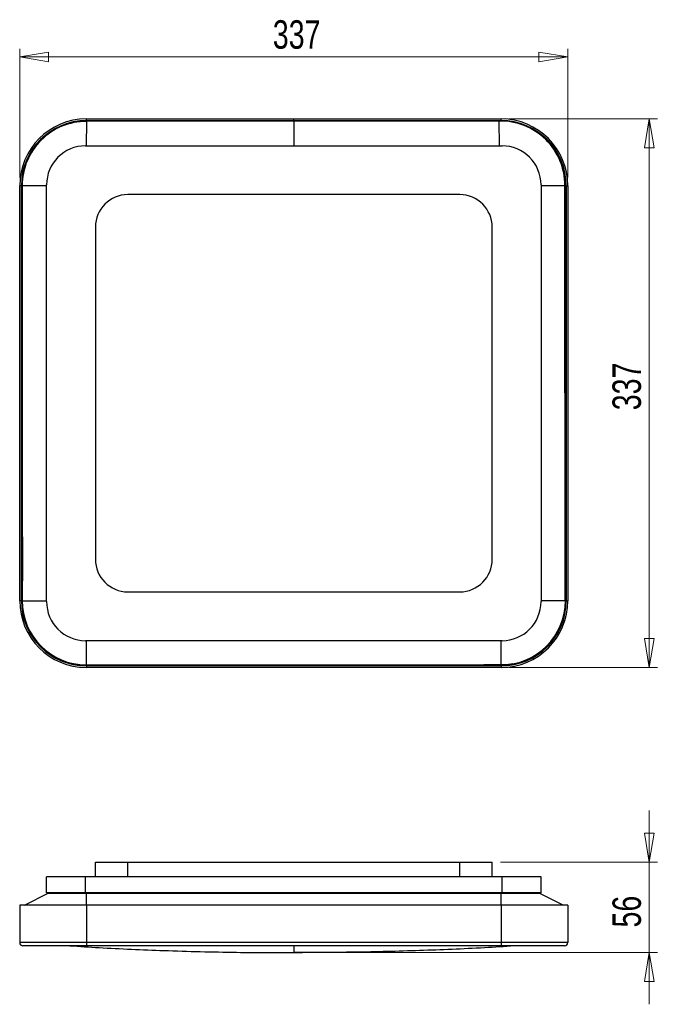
# Model space of a CAD drawing. Header units: millimetres. Extents: x 89 to 167, y 84 to 205.
import ezdxf

# ---------------------------------------------------------------- set-up
doc = ezdxf.new("R2010")
doc.units = ezdxf.units.MM
doc.styles.add('SLDTEXTSTYLE0', font='TXT', dxfattribs={"width": 0.75})
doc.dimstyles.new('SLDDIMSTYLE0', dxfattribs={"dimtxt": 3.5, "dimasz": 3.556, "dimexe": 0, "dimexo": 0.0625, "dimgap": 0.875, "dimtad": 1, "dimdec": 0, "dimlfac": 5, "dimrnd": 1e-09, "dimzin": 12, "dimdsep": 46, "dimtxsty": 'SLDTEXTSTYLE0', "dimblk1": 'CLOSED', "dimblk2": 'CLOSED', "dimsah": 1, "dimcen": 0.09, "dimadec": 0, "dimazin": 3, "dimtfac": 1, "dimtdec": 0, "dimtmove": 0, "dimatfit": 0, "dimldrblk": 'CLOSED', "dimfxl": 0, "dimfrac": 2, "dimtolj": 1, "dimtzin": 12, "dimarcsym": 0})
doc.dimstyles.new('SLDDIMSTYLE1', dxfattribs={"dimtxt": 3.5, "dimasz": 3.556, "dimexe": 0, "dimexo": 0.0625, "dimgap": 0.875, "dimtad": 1, "dimdec": 0, "dimlfac": 5, "dimrnd": 1e-09, "dimzin": 12, "dimdsep": 46, "dimtxsty": 'SLDTEXTSTYLE0', "dimblk1": 'CLOSED', "dimblk2": 'CLOSED', "dimsah": 1, "dimcen": 0.09, "dimadec": 0, "dimazin": 3, "dimtfac": 1, "dimtdec": 0, "dimtofl": 0, "dimtmove": 0, "dimatfit": 3, "dimldrblk": 'CLOSED', "dimfxl": 0, "dimfrac": 2, "dimtolj": 1, "dimtzin": 12, "dimarcsym": 0})

# ---------------------------------------------------------------- blocks, each defined once
blk = doc.blocks.new('_Closed')
at = {"color": 0, "linetype": 'ByBlock', "lineweight": -2}
for p, q in [((-1, 0.166667), (0, 0)), ((-1, 0.166667), (-1, -0.166667)), ((0, 0), (-1, -0.166667)), ((0, 0), (-1, 0))]:
    blk.add_line(p, q, dxfattribs=at)
blk = doc.blocks.new('_D')
at = {"color": 7, "linetype": 'Continuous', "lineweight": 0}
for p, q in [((166.43, 101.94), (166.43, 108.29)), ((148.13, 101.94), (167.43, 101.94)), ((166.43, 90.81), (166.43, 101.94)), ((123.73, 90.81), (167.43, 90.81)), ((166.43, 90.81), (166.43, 84.46))]:
    blk.add_line(p, q, dxfattribs=at)
at = {"color": 7, "linetype": 'Continuous', "lineweight": 18, "xscale": 3.556, "yscale": 3.556}
for p, rotation in [((166.43, 101.94), 270.0000000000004), ((166.43, 90.81), 90.0000000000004)]:
    blk.add_blockref('_Closed', p, dxfattribs=dict(at, rotation=rotation))
at = {"color": 7, "linetype": 'Continuous', "lineweight": 18, "insert": (161.91, 93.9), "char_height": 3.5, "attachment_point": 1, "rotation": 90, "style": 'SLDTEXTSTYLE0'}
blk.add_mtext('56', dxfattribs=at)
blk = doc.blocks.new('_D_1')
at = {"color": 7, "linetype": 'Continuous', "lineweight": 0}
for p, q in [((149.23, 193.24), (167.43, 193.24)), ((166.43, 193.24), (166.43, 125.84)), ((149.23, 125.84), (167.43, 125.84))]:
    blk.add_line(p, q, dxfattribs=at)
at = {"color": 7, "linetype": 'Continuous', "lineweight": 18, "xscale": 3.556, "yscale": 3.556}
for p, rotation in [((166.43, 193.24, 0.33), 90.0000000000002), ((166.43, 125.84, 0.33), 270.0000000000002)]:
    blk.add_blockref('_Closed', p, dxfattribs=dict(at, rotation=rotation))
at = {"color": 7, "linetype": 'Continuous', "lineweight": 18, "insert": (161.91, 157.45), "char_height": 3.5, "attachment_point": 1, "rotation": 90, "style": 'SLDTEXTSTYLE0'}
blk.add_mtext('337', dxfattribs=at)
blk = doc.blocks.new('_D_2')
at = {"color": 7, "linetype": 'Continuous', "lineweight": 0}
for p, q in [((89.03, 186.04), (89.03, 201.86)), ((156.43, 200.86), (89.03, 200.86)), ((156.43, 186.04), (156.43, 201.86))]:
    blk.add_line(p, q, dxfattribs=at)
at = {"color": 7, "linetype": 'Continuous', "lineweight": 18, "xscale": 3.556, "yscale": 3.556, "rotation": 180.0000000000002}
blk.add_blockref('_Closed', (89.03, 200.86, 0.33), dxfattribs=at)
at = {"color": 7, "linetype": 'Continuous', "lineweight": 18, "xscale": 3.556, "yscale": 3.556}
blk.add_blockref('_Closed', (156.43, 200.86, 0.33), dxfattribs=at)
at = {"color": 7, "linetype": 'Continuous', "lineweight": 18, "insert": (120.15, 205.37), "char_height": 3.5, "attachment_point": 1, "style": 'SLDTEXTSTYLE0'}
blk.add_mtext('337', dxfattribs=at)

msp = doc.modelspace()

# ---------------------------------------------------------------- linework, layer by layer
at = {"color": 8, "linetype": 'Continuous', "lineweight": 25}
for p, q in [((97.23, 192.94), (97.22, 189.94)), ((122.73, 192.95), (122.73, 193.04)), ((122.73, 192.95), (122.73, 189.94)), ((148.02, 189.94), (147.98, 192.97)), ((89.34, 185.05), (92.33, 185.05)), ((153.13, 185.06), (156.07, 185.05)), ((156.1, 185.04), (156.23, 185.04)), ((156.11, 159.54), (156.09, 159.54)), ((89.34, 134.05), (92.33, 134.05)), ((156.11, 134.05), (153.13, 134.05)), ((97.23, 126.16), (97.23, 129.14)), ((148.23, 126.16), (148.23, 129.14)), ((122.73, 126.14), (122.73, 126.16)), ((97.23, 96.66), (97.23, 98.13)), ((148.23, 96.66), (148.23, 98.13)), ((122.73, 90.81), (122.73, 90.81))]:
    msp.add_line(p, q, dxfattribs=at)
at = {"color": 7, "linetype": 'Continuous', "lineweight": 25}
for p, q in [((97.23, 193.04), (97.23, 193.24)), ((97.23, 193.24), (122.73, 193.24)), ((97.23, 193.04), (122.73, 193.04)), ((122.73, 192.95), (97.23, 192.94)), ((122.73, 193.04), (122.73, 193.24)), ((122.73, 193.24), (148.23, 193.24)), ((122.73, 193.04), (148.23, 193.04)), ((147.98, 192.97), (122.73, 192.95)), ((148.23, 193.04), (148.23, 193.24)), ((97.13, 189.94), (148.33, 189.94)), ((89.34, 184.7), (89.4, 185.97)), ((92.33, 133.94), (92.33, 185.14)), ((153.13, 185.14), (153.13, 133.94)), ((89.23, 185.04), (89.03, 185.04)), ((89.03, 134.04), (89.03, 185.04)), ((89.23, 134.04), (89.23, 185.04)), ((89.34, 185.05), (89.34, 134.05)), ((143.13, 183.94), (102.33, 183.94)), ((156.11, 134.05), (156.07, 185.05)), ((156.23, 185.04), (156.43, 185.04)), ((156.23, 185.04), (156.23, 134.04)), ((156.43, 185.04), (156.43, 134.04)), ((98.33, 179.94), (98.33, 139.14)), ((147.13, 139.14), (147.13, 179.94)), ((156.11, 159.54), (156.11, 159.54)), ((102.33, 135.14), (143.13, 135.14)), ((89.23, 134.04), (89.03, 134.04)), ((156.23, 134.04), (156.43, 134.04)), ((148.33, 129.14), (97.13, 129.14)), ((97.23, 126.16), (148.23, 126.16)), ((97.23, 126.04), (97.23, 125.84)), ((148.23, 126.04), (97.23, 126.04)), ((148.23, 125.84), (97.23, 125.84)), ((148.23, 126.04), (148.23, 125.84)), ((98.33, 100.14), (98.33, 101.94)), ((98.33, 101.94), (102.33, 101.94)), ((102.33, 100.14), (102.33, 101.94)), ((102.33, 101.94), (143.13, 101.94)), ((143.13, 100.14), (143.13, 101.94)), ((143.13, 101.94), (147.13, 101.94)), ((147.13, 100.14), (147.13, 101.94)), ((92.33, 98.14), (92.33, 100.14)), ((97.13, 100.14), (92.33, 100.14)), ((97.13, 98.14), (97.13, 100.14)), ((148.33, 100.14), (97.13, 100.14)), ((148.33, 98.14), (148.33, 100.14)), ((153.13, 100.14), (148.33, 100.14)), ((153.13, 98.14), (153.13, 100.14)), ((89.6, 96.66), (92.54, 98.13)), ((97.13, 98.14), (92.33, 98.14)), ((92.54, 98.13), (97.23, 98.13)), ((148.33, 98.14), (97.13, 98.14)), ((97.23, 98.13), (148.23, 98.13)), ((148.23, 98.13), (152.91, 98.13)), ((153.13, 98.14), (148.33, 98.14)), ((155.85, 96.66), (152.91, 98.13)), ((89.03, 96.66), (89.03, 92.06)), ((97.23, 96.66), (89.03, 96.66)), ((97.23, 96.66), (97.23, 92.06)), ((148.23, 96.66), (97.23, 96.66)), ((148.23, 96.66), (148.23, 92.06)), ((156.43, 96.66), (148.23, 96.66)), ((156.43, 96.66), (156.43, 92.06)), ((97.23, 92.06), (89.03, 92.06)), ((97.23, 92.06), (97.23, 91.66)), ((148.23, 92.06), (97.23, 92.06)), ((156.43, 92.06), (148.23, 92.06)), ((148.23, 92.06), (148.23, 91.66)), ((97.23, 91.66), (89.43, 91.66)), ((148.23, 91.66), (97.23, 91.66)), ((156.03, 91.66), (148.23, 91.66))]:
    msp.add_line(p, q, dxfattribs=at)
at = {"color": 7, "linetype": 'Continuous', "lineweight": 25, "flags": 128}
msp.add_lwpolyline([(122.73, 126.14), (122.73, 126.14)], dxfattribs=at)
at = {"color": 7, "linetype": 'Continuous', "lineweight": 25}
for centre, radius, start, end in [((97.23, 185.04), 8.2, 90, 180), ((97.23, 185.04), 8, 90, 180), ((97.23, 185.05), 7.89, 89.9993, 180), ((148.2, 185.11), 7.86, 359.5488, 91.6577), ((148.23, 185.04), 8.2, 0, 90), ((148.23, 185.04), 8, 0, 90), ((97.13, 185.14), 4.8, 90, 180), ((148.33, 185.14), 4.8, 0, 90), ((102.33, 179.94), 4, 90, 180), ((143.13, 179.94), 4, 0, 90), ((102.33, 139.14), 4, 180, 270), ((143.13, 139.14), 4, 270, 0), ((97.23, 134.04), 8.2, 180, 270), ((97.23, 134.04), 8, 180, 270), ((97.23, 134.05), 7.89, 180, 270), ((97.13, 133.94), 4.8, 180, 270), ((148.23, 134.05), 7.89, 270, 0), ((148.23, 134.04), 8, 270, 0), ((148.23, 134.04), 8.2, 270, 0), ((148.33, 133.94), 4.8, 270, 0), ((89.43, 92.06), 0.4, 180, 270), ((156.03, 92.06), 0.4, 270, 0)]:
    msp.add_arc(centre, radius, start, end, dxfattribs=at)
for points, knots in [([(156.11, 159.54), (156.12, 164.84), (156.12, 172.78), (156.11, 181.17), (156.12, 184.7), (156.1, 186.01), (155.84, 187.19), (155.47, 188.21), (155.02, 189.08), (154.6, 189.73), (154.3, 190.06), (154.22, 190.14)], [0, 0, 0, 0, 0.511618, 0.767427, 0.810062, 0.852472, 0.894399, 0.925756, 0.95719, 0.98879, 1, 1, 1, 1]), ([(156.11, 159.54), (156.12, 164.84), (156.12, 172.78), (156.11, 181.17), (156.12, 184.7), (156.1, 186.01), (155.84, 187.19), (155.47, 188.21), (155.02, 189.08), (154.6, 189.73), (154.3, 190.06), (154.22, 190.14)], [0, 0, 0, 0, 0.511605, 0.767408, 0.810042, 0.852451, 0.894378, 0.925735, 0.957168, 0.988768, 1, 1, 1, 1]), ([(89.34, 159.54), (89.34, 164.84), (89.35, 172.36), (89.33, 180.32), (89.34, 183.41), (89.32, 184.54), (89.36, 185.23), (89.37, 185.48)], [0, 0, 0, 0, 0.612487, 0.869732, 0.920262, 0.970793, 1, 1, 1, 1]), ([(89.34, 159.54), (89.32, 154.25), (89.29, 146.3), (89.4, 137.92), (89.32, 134.83), (89.34, 134.39), (89.34, 134.38)], [0, 0, 0, 0, 0.631526, 0.947288, 0.999915, 1, 1, 1, 1]), ([(156.11, 159.54), (156.12, 154.25), (156.14, 146.3), (156.08, 137.92), (156.13, 134.41), (156.08, 133.55), (156.06, 133.13)], [0, 0, 0, 0, 0.601462, 0.902193, 0.952315, 1, 1, 1, 1]), ([(156.11, 159.54), (156.11, 154.25), (156.11, 146.73), (156.12, 138.77), (156.11, 135.67), (156.13, 134.54), (156.09, 133.86), (156.08, 133.6)], [0, 0, 0, 0, 0.612487, 0.869732, 0.920262, 0.970793, 1, 1, 1, 1]), ([(96.74, 126.19), (96.88, 126.17), (97.38, 126.13), (98.26, 126.16), (99.37, 126.15), (100.48, 126.15), (102.97, 126.15), (110.39, 126.15), (117.43, 126.14), (122.73, 126.14)], [0, 0, 0, 0, 0.015545, 0.058346, 0.101148, 0.143951, 0.186753, 0.388536, 1, 1, 1, 1]), ([(96.74, 126.19), (96.88, 126.17), (97.38, 126.13), (98.26, 126.16), (99.37, 126.15), (100.48, 126.15), (102.97, 126.15), (110.39, 126.15), (117.43, 126.14), (122.73, 126.14)], [0, 0, 0, 0, 0.015649, 0.058445, 0.101243, 0.144041, 0.186839, 0.388601, 1, 1, 1, 1]), ([(149.59, 126.29), (149.53, 126.27), (149.11, 126.17), (148.3, 126.15), (147.19, 126.16), (146.08, 126.15), (144.97, 126.15), (142.48, 126.15), (135.07, 126.15), (128.02, 126.14), (122.73, 126.14)], [0, 0, 0, 0, 0.00725, 0.048285, 0.089662, 0.131041, 0.17242, 0.213799, 0.408871, 1, 1, 1, 1]), ([(95.19, 91.66), (96.39, 91.58), (100.24, 91.33), (107.08, 91.04), (114.03, 90.86), (118.9, 90.82), (121.04, 90.81), (121.99, 90.81), (122.44, 90.81), (122.64, 90.81), (122.73, 90.81)], [0, 0, 0, 0, 0.130642, 0.420339, 0.744947, 0.887777, 0.950622, 0.978274, 0.99044, 1, 1, 1, 1]), ([(121.65, 90.81), (121.65, 90.81), (121.65, 90.81), (121.66, 90.81), (121.65, 90.81), (121.69, 90.81), (121.73, 90.81), (121.78, 90.81), (121.88, 90.81), (122.03, 90.81), (122.33, 90.81), (122.57, 90.81), (122.74, 90.81)], [0, 0, 0, 0, 0.250874, 0.376298, 0.438342, 0.469068, 0.500042, 0.531016, 0.561744, 0.655092, 0.749164, 1, 1, 1, 1]), ([(121.65, 90.81), (121.65, 90.81), (121.65, 90.81), (121.65, 90.81), (121.65, 90.81), (121.69, 90.81), (121.73, 90.81), (121.78, 90.81), (121.88, 90.81), (122.03, 90.81), (122.33, 90.81), (122.57, 90.81), (122.74, 90.81)], [0, 0, 0, 0, 0.2508879, 0.3763106, 0.4382284, 0.4689721, 0.4999632, 0.5309208, 0.5616404, 0.6550979, 0.7491727, 1, 1, 1, 1]), ([(122.71, 90.81), (122.88, 90.81), (123.14, 90.81), (123.44, 90.81), (123.59, 90.81), (123.67, 90.81), (123.72, 90.81), (123.76, 90.81), (123.81, 90.81), (123.79, 90.81), (123.8, 90.81), (123.8, 90.81), (123.8, 90.81)], [0, 0, 0, 0, 0.250839, 0.37628, 0.438427, 0.469148, 0.500107, 0.5311, 0.561845, 0.655028, 0.749101, 1, 1, 1, 1]), ([(122.71, 90.81), (122.89, 90.81), (123.14, 90.81), (123.44, 90.81), (123.6, 90.81), (123.67, 90.81), (123.73, 90.81), (123.76, 90.81), (123.81, 90.81), (123.79, 90.81), (123.8, 90.81), (123.8, 90.81), (123.8, 90.81)], [0, 0, 0, 0, 0.250836, 0.376267, 0.43832, 0.469048, 0.500022, 0.530996, 0.561722, 0.655057, 0.749126, 1, 1, 1, 1]), ([(150.26, 91.66), (149.06, 91.58), (145.21, 91.33), (138.69, 91.06), (130.71, 90.84), (125.39, 90.82), (122.73, 90.81)], [0, 0, 0, 0, 0.130639, 0.420338, 0.710169, 1, 1, 1, 1])]:
    msp.add_open_spline(points, degree=3, knots=knots, dxfattribs=at)
at = {"color": 8, "linetype": 'Continuous', "lineweight": 25}
msp.add_open_spline([(122.73, 91.66), (122.73, 91.58), (122.73, 91.33), (122.73, 91.06), (122.73, 90.84), (122.73, 90.83), (122.73, 90.82)], degree=3, knots=[0, 0, 0, 0, 0.135453, 0.437041, 0.738769, 1, 1, 1, 1], dxfattribs=at)

# ---------------------------------------------------------------- dimensions: what is measured, and where the dimension line sits
at = {"color": 7, "linetype": 'Continuous', "lineweight": 18}
dim = msp.add_linear_dim(base=(89.03, 200.86), p1=(156.43, 185.04), p2=(89.03, 185.04), dimstyle='SLDDIMSTYLE1', dxfattribs=at)
dim.commit()
dim.dimension.update_dxf_attribs({"geometry": '_D_2', "text_midpoint": (124.03, 200.86), "dimtype": 160})
for base, p1, p2, dimstyle, picture, middle in [((166.43, 125.84), (148.23, 193.24), (148.23, 125.84), 'SLDDIMSTYLE1', '_D_1', (166.43, 161.33)), ((166.43, 101.94), (122.73, 90.81), (147.13, 101.94), 'SLDDIMSTYLE0', '_D', (166.43, 96.49))]:
    dim = msp.add_linear_dim(base=base, p1=p1, p2=p2, angle=90, dimstyle=dimstyle, dxfattribs=at)
    dim.commit()
    dim.dimension.update_dxf_attribs({"geometry": picture, "text_midpoint": middle, "dimtype": 160})

doc.saveas('drawing.dxf')
